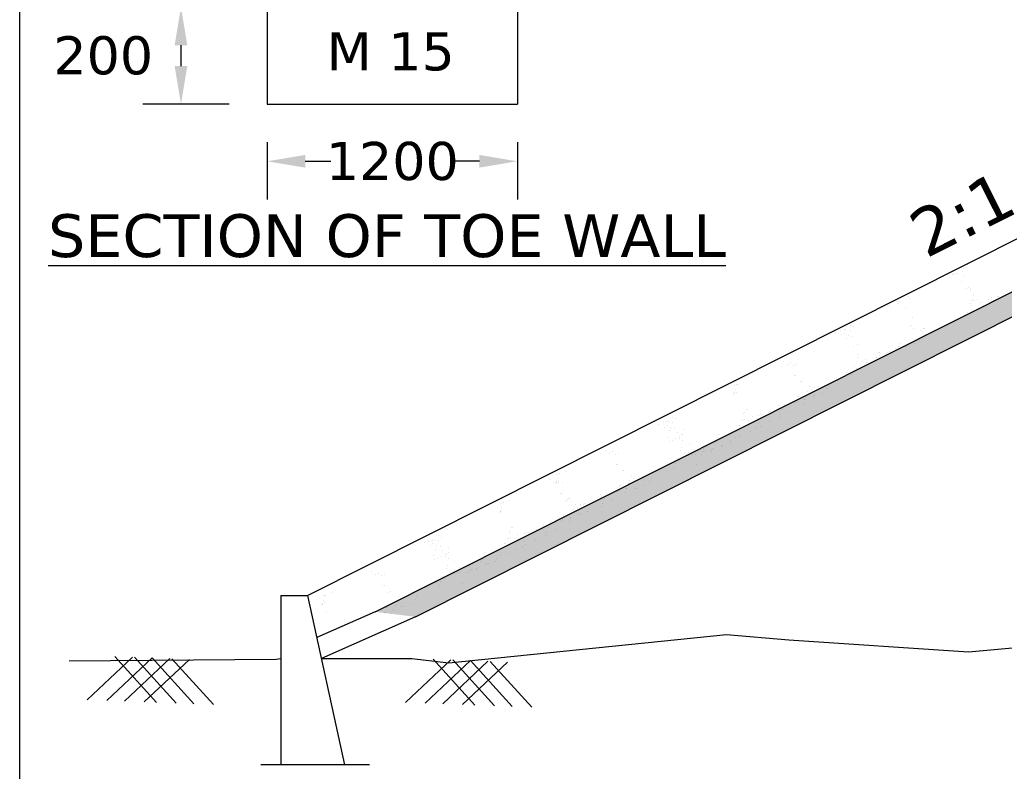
# Model space of a CAD drawing. Header units: inches. Extents: x -3872937720 to -3872883409, y -6658239950 to -6658198990.
# Tile 2 of 7: x -3872937720 to -3872925306, y -6658216680 to -6658207204. Entities that reach past the tile are written whole.
import ezdxf

# ---------------------------------------------------------------- set-up
doc = ezdxf.new("R2010")
doc.units = ezdxf.units.IN
doc.header["$MEASUREMENT"] = 0
doc.header["$PDMODE"] = 2
for name, color, linetype in [('CHNGE', 7, 'Continuous'), ('TEX', 6, 'Continuous'), ('TEXT', 7, 'Continuous')]:
    doc.layers.add(name, color=color, linetype=linetype)
doc.styles.get("Standard").update_dxf_attribs({"font": 'verdana.ttf', "height": 480})
doc.dimstyles.new('ISO-25--------1', dxfattribs={"dimtxt": 240, "dimasz": 480, "dimexe": 480, "dimexo": 480, "dimgap": 0.02, "dimtad": 0, "dimtih": 1, "dimtoh": 1, "dimdec": 0, "dimlfac": 8, "dimdsep": 46, "dimtxsty": 'Standard', "dimcen": 192, "dimclrd": 1, "dimclre": 1, "dimclrt": 1, "dimadec": 0, "dimazin": 0, "dimtfac": 1, "dimtdec": 0, "dimtmove": 2, "dimatfit": 3, "dimfxl": 300, "dimarcsym": 0})

# ---------------------------------------------------------------- blocks, each defined once
blk = doc.blocks.new('*D54')
at = {"color": 0, "lineweight": -2, "ltscale": 20, "transparency": 16777216}
for p, q in [((-3872934599.80245, -6658208748.890059), (-3872934599.80245, -6658209469.407175)), ((-3872931444.864851, -6658208748.890059), (-3872931444.864851, -6658209469.407175)), ((-3872934119.80245, -6658208989.407175), (-3872933795.221346, -6658208989.407175)), ((-3872931924.864851, -6658208989.407175), (-3872932249.445954, -6658208989.407175))]:
    blk.add_line(p, q, dxfattribs=at)
at = {"color": 0, "ltscale": 20, "transparency": 16777216}
for points in [[(-3872934119.80245, -6658208909.407175), (-3872934119.80245, -6658209069.407175), (-3872934599.80245, -6658208989.407175)], [(-3872931924.864851, -6658208909.407175), (-3872931924.864851, -6658209069.407175), (-3872931444.864851, -6658208989.407175)]]:
    blk.add_solid(points, dxfattribs=at)
at = {"layer": 'Defpoints', "color": 0, "ltscale": 20, "transparency": 16777216}
for p in [(-3872934599.80245, -6658208268.890059), (-3872931444.864851, -6658208268.890059), (-3872931444.864851, -6658208989.407175)]:
    blk.add_point(p, dxfattribs=at)
at = {"color": 0, "ltscale": 20, "transparency": 16777216, "insert": (-3872933022.33365, -6658208989.407175), "char_height": 480, "attachment_point": 5}
blk.add_mtext('1200', dxfattribs=at)
blk = doc.blocks.new('*D56')
at = {"color": 0, "lineweight": -2, "ltscale": 20, "transparency": 16777216}
for p, q in [((-3872935079.80245, -6658207045.72526), (-3872936166.504781, -6658207045.72526)), ((-3872935686.504781, -6658207525.72526), (-3872935686.504781, -6658207788.890059)), ((-3872935079.80245, -6658208268.890059), (-3872936166.504781, -6658208268.890059))]:
    blk.add_line(p, q, dxfattribs=at)
at = {"color": 0, "ltscale": 20, "transparency": 16777216}
for points in [[(-3872935766.504781, -6658207525.72526), (-3872935606.504781, -6658207525.72526), (-3872935686.504781, -6658207045.72526)], [(-3872935766.504781, -6658207788.890059), (-3872935606.504781, -6658207788.890059), (-3872935686.504781, -6658208268.890059)]]:
    blk.add_solid(points, dxfattribs=at)
at = {"layer": 'Defpoints', "color": 0, "ltscale": 20, "transparency": 16777216}
for p in [(-3872934599.80245, -6658207045.72526), (-3872935686.504781, -6658208268.890059), (-3872934599.80245, -6658208268.890059)]:
    blk.add_point(p, dxfattribs=at)
at = {"color": 0, "ltscale": 20, "transparency": 16777216, "insert": (-3872936666.501348, -6658207657.30766), "char_height": 480, "attachment_point": 5}
blk.add_mtext('200', dxfattribs=at)

msp = doc.modelspace()

# ---------------------------------------------------------------- hatches: boundary and pattern name
at = {"layer": 'CHNGE'}
h = msp.add_hatch(dxfattribs=at)
h.set_pattern_fill('AR-SAND', color=0, scale=167.31, style=0)
h.set_pattern_definition([(37.5, (-3868517706.06, -6688557586.32), (-10.5394187, 322.3768848), [0, -254.3112, 0, -284.427, 0, -271.87875]), (7.5, (-3868517706.06, -6688557586.32), (296.1013406, 472.173258), [0, -137.1942, 0, -229.2147, 0, -87.83775]), (327.5, (-3868517911.85, -6688557586.32), (521.027075, 0.9468162), [0, -83.655, 0, -301.158, 0, -393.1785]), (317.5, (-3868517911.85, -6688557586.32), (502.955042, 146.843899), [0, -41.8275, 0, -197.4258, 0, -225.8685])])
h.paths.add_polyline_path([(-3872920310.705281, -6658208490.314004), (-3872918433.779072, -6658208434.006216), (-3872918433.779072, -6658208149.451259), (-3872920382.188211, -6658208207.903527), (-3872933237.487806, -6658214670.653651), (-3872932727.715388, -6658214732.72267)])

# ---------------------------------------------------------------- linework, layer by layer
at = {"layer": 'CHNGE', "color": 0}
for p, q in [((-3872934599.802449, -6658207045.725259), (-3872934599.80245, -6658208268.890059)), ((-3872931444.864851, -6658207045.72526), (-3872931444.864851, -6658208268.890059)), ((-3872934092.372919, -6658214463.73617), (-3872920525.154072, -6658207643.082584)), ((-3872933237.487806, -6658214670.653662), (-3872920382.188211, -6658208207.903534)), ((-3872934599.80245, -6658208268.890059), (-3872931444.864851, -6658208268.890059)), ((-3872932727.715388, -6658214732.722681), (-3872920310.705281, -6658208490.314011)), ((-3872925768.959939, -6658210288.552303), (-3872925768.959939, -6658210288.552303)), ((-3872925954.204467, -6658210414.599915), (-3872925954.204467, -6658210414.599915)), ((-3872925944.368043, -6658210411.012875), (-3872925944.368043, -6658210411.012875)), ((-3872925924.546078, -6658210404.343939), (-3872925924.546078, -6658210404.343939)), ((-3872925891.123514, -6658210399.973721), (-3872925891.123514, -6658210399.973721)), ((-3872925830.986409, -6658210372.866575), (-3872925830.986409, -6658210372.866575)), ((-3872925826.815156, -6658210436.144094), (-3872925826.815156, -6658210436.144094)), ((-3872925821.992477, -6658210342.530331), (-3872925821.992477, -6658210342.530331)), ((-3872925784.98843, -6658210329.441854), (-3872925784.98843, -6658210329.441854)), ((-3872925851.850131, -6658210500.009676), (-3872925851.850131, -6658210500.009676)), ((-3872925781.226104, -6658210592.492609), (-3872925781.226104, -6658210592.492609)), ((-3872925761.404138, -6658210585.823673), (-3872925761.404138, -6658210585.823673)), ((-3872925731.458363, -6658210612.927317), (-3872925731.458363, -6658210612.927317)), ((-3872925728.464833, -6658210598.999701), (-3872925728.464833, -6658210598.999701)), ((-3872925691.700905, -6658210679.86533), (-3872925691.700905, -6658210679.86533)), ((-3872925377.841953, -6658210693.144884), (-3872925377.841953, -6658210693.144884)), ((-3872926756.559603, -6658210814.125326), (-3872926756.559603, -6658210814.125326)), ((-3872926646.608884, -6658210762.267281), (-3872926646.608884, -6658210762.267281)), ((-3872926637.29975, -6658210786.959433), (-3872926637.29975, -6658210786.959433)), ((-3872926631.907834, -6658210761.69622), (-3872926631.907834, -6658210761.69622)), ((-3872926509.506474, -6658210694.378319), (-3872926509.506474, -6658210694.378319)), ((-3872926505.087761, -6658210714.889849), (-3872926505.087761, -6658210714.889849)), ((-3872925732.764374, -6658210784.620453), (-3872925732.764374, -6658210784.620453)), ((-3872925725.122772, -6658210809.984579), (-3872925725.122772, -6658210809.984579)), ((-3872925716.735882, -6658210743.730906), (-3872925716.735882, -6658210743.730906)), ((-3872925708.14864, -6658210733.412373), (-3872925708.14864, -6658210733.412373)), ((-3872925684.355028, -6658210747.124838), (-3872925684.355028, -6658210747.124838)), ((-3872925647.629475, -6658210727.105511), (-3872925647.629475, -6658210727.105511)), ((-3872925618.08416, -6658210773.97234), (-3872925618.08416, -6658210773.97234)), ((-3872925598.262199, -6658210767.303413), (-3872925598.262199, -6658210767.303413)), ((-3872925564.493414, -6658210806.7108), (-3872925564.493414, -6658210806.7108)), ((-3872925504.702528, -6658210735.82605), (-3872925504.702528, -6658210735.82605)), ((-3872925498.731435, -6658210775.994757), (-3872925498.731435, -6658210775.994757)), ((-3872925473.696459, -6658210712.129181), (-3872925473.696459, -6658210712.129181)), ((-3872925441.154385, -6658210745.596561), (-3872925441.154385, -6658210745.596561)), ((-3872925397.663916, -6658210699.813814), (-3872925397.663916, -6658210699.813814)), ((-3872926549.525452, -6658210850.980429), (-3872926549.525452, -6658210850.980429)), ((-3872925811.546546, -6658210926.457813), (-3872925811.546546, -6658210926.457813)), ((-3872925774.591099, -6658210891.322697), (-3872925774.591099, -6658210891.322697)), ((-3872925686.894774, -6658210874.028698), (-3872925686.894774, -6658210874.028698)), ((-3872927250.290797, -6658211056.100815), (-3872927250.290797, -6658211056.100815)), ((-3872926479.943183, -6658211063.937527), (-3872926479.943183, -6658211063.937527)), ((-3872926469.249154, -6658210960.722197), (-3872926469.249154, -6658210960.722197)), ((-3872925934.885575, -6658210987.57205), (-3872925934.885575, -6658210987.57205)), ((-3872927431.206434, -6658211147.614538), (-3872927431.206434, -6658211147.614538)), ((-3872927372.692156, -6658211123.418716), (-3872927372.692156, -6658211123.418716)), ((-3872927357.120588, -6658211179.338276), (-3872927357.120588, -6658211179.338276)), ((-3872927324.167827, -6658211111.602306), (-3872927324.167827, -6658211111.602306)), ((-3872927320.395032, -6658211159.318943), (-3872927320.395032, -6658211159.318943)), ((-3872927304.345861, -6658211104.933372), (-3872927304.345861, -6658211104.933372)), ((-3872927273.433142, -6658211184.519894), (-3872927273.433142, -6658211184.519894)), ((-3872927248.398166, -6658211120.654314), (-3872927248.398166, -6658211120.654314)), ((-3872927210.786191, -6658211073.456013), (-3872927210.786191, -6658211073.456013)), ((-3872926499.765149, -6658211070.606457), (-3872926499.765149, -6658211070.606457)), ((-3872926448.932961, -6658211095.134863), (-3872926448.932961, -6658211095.134863)), ((-3872926367.45031, -6658211119.484352), (-3872926367.45031, -6658211119.484352)), ((-3872926334.553653, -6658211143.007486), (-3872926334.553653, -6658211143.007486)), ((-3872926330.72476, -6658211099.465023), (-3872926330.72476, -6658211099.465023)), ((-3872926318.525163, -6658211102.117939), (-3872926318.525163, -6658211102.117939)), ((-3872926305.277734, -6658211168.4333), (-3872926305.277734, -6658211168.4333)), ((-3872926181.938703, -6658211107.319063), (-3872926181.938703, -6658211107.319063)), ((-3872926075.485741, -6658211070.516218), (-3872926075.485741, -6658211070.516218)), ((-3872927289.461632, -6658211225.409437), (-3872927289.461632, -6658211225.409437)), ((-3872927229.036931, -6658211196.71715), (-3872927229.036931, -6658211196.71715)), ((-3872927161.025885, -6658211293.082043), (-3872927161.025885, -6658211293.082043)), ((-3872926619.419803, -6658211281.311455), (-3872926619.419803, -6658211281.311455)), ((-3872926443.661814, -6658211288.098429), (-3872926443.661814, -6658211288.098429)), ((-3872926427.679094, -6658211235.751198), (-3872926427.679094, -6658211235.751198)), ((-3872926376.38038, -6658211249.709736), (-3872926376.38038, -6658211249.709736)), ((-3872927210.033475, -6658211322.444698), (-3872927210.033475, -6658211322.444698)), ((-3872927138.318889, -6658211428.241123), (-3872927138.318889, -6658211428.241123)), ((-3872926895.279469, -6658211396.6394), (-3872926895.279469, -6658211396.6394)), ((-3872926884.502306, -6658211436.415483), (-3872926884.502306, -6658211436.415483)), ((-3872926881.608052, -6658211399.754953), (-3872926881.608052, -6658211399.754953)), ((-3872926798.071259, -6658211416.612448), (-3872926798.071259, -6658211416.612448)), ((-3872926777.463697, -6658211400.403248), (-3872926777.463697, -6658211400.403248)), ((-3872926757.641732, -6658211393.734318), (-3872926757.641732, -6658211393.734318)), ((-3872926675.669895, -6658211349.294552), (-3872926675.669895, -6658211349.294552)), ((-3872926664.08206, -6658211362.256954), (-3872926664.08206, -6658211362.256954)), ((-3872926635.448295, -6658211322.201008), (-3872926635.448295, -6658211322.201008)), ((-3872926557.043451, -6658211326.244722), (-3872926557.043451, -6658211326.244722)), ((-3872926537.221488, -6658211319.575787), (-3872926537.221488, -6658211319.575787)), ((-3872928093.226868, -6658211510.643076), (-3872928093.226868, -6658211510.643076)), ((-3872928040.215873, -6658211551.697784), (-3872928040.215873, -6658211551.697784)), ((-3872928003.490318, -6658211531.678455), (-3872928003.490318, -6658211531.678455)), ((-3872927969.821252, -6658211558.43965), (-3872927969.821252, -6658211558.43965)), ((-3872927929.32523, -6658211551.569862), (-3872927929.32523, -6658211551.569862)), ((-3872927154.347381, -6658211469.130667), (-3872927154.347381, -6658211469.130667)), ((-3872927104.922553, -6658211510.574009), (-3872927104.922553, -6658211510.574009)), ((-3872927050.545594, -6658211491.843866), (-3872927050.545594, -6658211491.843866)), ((-3872927046.062054, -6658211530.155792), (-3872927046.062054, -6658211530.155792)), ((-3872926936.342934, -6658211501.394524), (-3872926936.342934, -6658211501.394524)), ((-3872926922.723026, -6658211469.041559), (-3872926922.723026, -6658211469.041559)), ((-3872926920.314445, -6658211460.504976), (-3872926920.314445, -6658211460.504976)), ((-3872927950.817795, -6658211684.167194), (-3872927950.817795, -6658211684.167194)), ((-3872927293.115185, -6658211649.902809), (-3872927293.115185, -6658211649.902809)), ((-3872927237.237576, -6658211680.588039), (-3872927237.237576, -6658211680.588039)), ((-3872927221.209084, -6658211639.698488), (-3872927221.209084, -6658211639.698488)), ((-3872927196.174108, -6658211575.832912), (-3872927196.174108, -6658211575.832912)), ((-3872927168.463418, -6658211597.473694), (-3872927168.463418, -6658211597.473694)), ((-3872928684.145642, -6658211805.522806), (-3872928684.145642, -6658211805.522806)), ((-3872928669.981173, -6658211805.164528), (-3872928669.981173, -6658211805.164528)), ((-3872928590.585971, -6658211774.045446), (-3872928590.585971, -6658211774.045446)), ((-3872927933.077643, -6658211690.49872), (-3872927933.077643, -6658211690.49872)), ((-3872927879.564928, -6658211771.19589), (-3872927879.564928, -6658211771.19589)), ((-3872927859.742964, -6658211764.52696), (-3872927859.742964, -6658211764.52696)), ((-3872927416.454215, -6658211711.017048), (-3872927416.454215, -6658211711.017048)), ((-3872928723.311151, -6658211924.057299), (-3872928723.311151, -6658211924.057299)), ((-3872928711.044639, -6658211909.919657), (-3872928711.044639, -6658211909.919657)), ((-3872928710.605572, -6658211920.162151), (-3872928710.605572, -6658211920.162151)), ((-3872928703.967608, -6658211812.19174), (-3872928703.967608, -6658211812.19174)), ((-3872928695.016152, -6658211869.030113), (-3872928695.016152, -6658211869.030113)), ((-3872928686.5856, -6658211904.037975), (-3872928686.5856, -6658211904.037975)), ((-3872927797.96339, -6658211934.21995), (-3872927797.96339, -6658211934.21995)), ((-3872927786.846379, -6658211891.878292), (-3872927786.846379, -6658211891.878292)), ((-3872927756.136665, -6658211827.517704), (-3872927756.136665, -6658211827.517704)), ((-3872927733.640878, -6658211864.203381), (-3872927733.640878, -6658211864.203381)), ((-3872927696.915326, -6658211844.184055), (-3872927696.915326, -6658211844.184055)), ((-3872927663.507346, -6658211830.764059), (-3872927663.507346, -6658211830.764059)), ((-3872927603.041352, -6658211914.529337), (-3872927603.041352, -6658211914.529337)), ((-3872927538.132216, -6658211859.781557), (-3872927538.132216, -6658211859.781557)), ((-3872927522.103726, -6658211818.89201), (-3872927522.103726, -6658211818.89201)), ((-3872928075.188519, -6658212050.383139), (-3872928075.188519, -6658212050.383139)), ((-3872927936.843235, -6658212026.834156), (-3872927936.843235, -6658212026.834156)), ((-3872927917.021268, -6658212020.16522), (-3872927917.021268, -6658212020.16522)), ((-3872927909.247738, -6658211959.196194), (-3872927909.247738, -6658211959.196194)), ((-3872927906.250975, -6658211958.294226), (-3872927906.250975, -6658211958.294226)), ((-3872927839.026856, -6658212038.975079), (-3872927839.026856, -6658212038.975079)), ((-3872927823.461598, -6658211988.687862), (-3872927823.461598, -6658211988.687862)), ((-3872927822.998366, -6658211998.085526), (-3872927822.998366, -6658211998.085526)), ((-3872927716.422986, -6658211952.675625), (-3872927716.422986, -6658211952.675625)), ((-3872927696.601025, -6658211946.006695), (-3872927696.601025, -6658211946.006695)), ((-3872928596.051484, -6658212174.434956), (-3872928596.051484, -6658212174.434956)), ((-3872928575.93039, -6658212153.640886), (-3872928575.93039, -6658212153.640886)), ((-3872928559.901898, -6658212112.751339), (-3872928559.901898, -6658212112.751339)), ((-3872928547.946892, -6658212119.188122), (-3872928547.946892, -6658212119.188122)), ((-3872928377.683724, -6658212175.151215), (-3872928377.683724, -6658212175.151215)), ((-3872928247.798618, -6658212144.47398), (-3872928247.798618, -6658212144.47398)), ((-3872928157.263481, -6658212100.99268), (-3872928157.263481, -6658212100.99268)), ((-3872928157.238537, -6658212072.739544), (-3872928157.238537, -6658212072.739544)), ((-3872928137.441517, -6658212094.32375), (-3872928137.441517, -6658212094.32375)), ((-3872928123.893006, -6658212177.279047), (-3872928123.893006, -6658212177.279047)), ((-3872928098.858032, -6658212113.413471), (-3872928098.858032, -6658212113.413471)), ((-3872928043.881844, -6658212062.846392), (-3872928043.881844, -6658212062.846392)), ((-3872928013.583313, -6658212146.037975), (-3872928013.583313, -6658212146.037975)), ((-3872929608.836506, -6658212287.100437), (-3872929608.836506, -6658212287.100437)), ((-3872929560.312176, -6658212275.284029), (-3872929560.312176, -6658212275.284029)), ((-3872929540.490211, -6658212268.615093), (-3872929540.490211, -6658212268.615093)), ((-3872929486.435142, -6658212219.782536), (-3872929486.435142, -6658212219.782536)), ((-3872929484.542513, -6658212284.336035), (-3872929484.542513, -6658212284.336035)), ((-3872929446.930538, -6658212237.13773), (-3872929446.930538, -6658212237.13773)), ((-3872928617.757115, -6658212260.34313), (-3872928617.757115, -6658212260.34313)), ((-3872928598.103973, -6658212249.30974), (-3872928598.103973, -6658212249.30974)), ((-3872928578.282007, -6658212242.640804), (-3872928578.282007, -6658212242.640804)), ((-3872928527.630697, -6658212253.600794), (-3872928527.630697, -6658212253.600794)), ((-3872928484.722336, -6658212211.163446), (-3872928484.722336, -6658212211.163446)), ((-3872928416.736161, -6658212236.562899), (-3872928416.736161, -6658212236.562899)), ((-3872928404.291668, -6658212192.486551), (-3872928404.291668, -6658212192.486551)), ((-3872928399.752671, -6658212292.606983), (-3872928399.752671, -6658212292.606983)), ((-3872928380.010608, -6658212216.543566), (-3872928380.010608, -6658212216.543566)), ((-3872928357.925942, -6658212185.904737), (-3872928357.925942, -6658212185.904737)), ((-3872928260.636445, -6658212265.784988), (-3872928260.636445, -6658212265.784988)), ((-3872928135.984673, -6658212213.355877), (-3872928135.984673, -6658212213.355877)), ((-3872929667.350784, -6658212311.296261), (-3872929667.350784, -6658212311.296261)), ((-3872929593.264935, -6658212343.019997), (-3872929593.264935, -6658212343.019997)), ((-3872929556.539382, -6658212323.000664), (-3872929556.539382, -6658212323.000664)), ((-3872929525.605981, -6658212389.09116), (-3872929525.605981, -6658212389.09116)), ((-3872929509.577487, -6658212348.201616), (-3872929509.577487, -6658212348.201616)), ((-3872929465.18128, -6658212360.39887), (-3872929465.18128, -6658212360.39887)), ((-3872929432.386436, -6658212407.612186), (-3872929432.386436, -6658212407.612186)), ((-3872929354.66065, -6658212375.008938), (-3872929354.66065, -6658212375.008938)), ((-3872928721.558251, -6658212402.723324), (-3872928721.558251, -6658212402.723324)), ((-3872928658.820586, -6658212365.098259), (-3872928658.820586, -6658212365.098259)), ((-3872928650.032059, -6658212320.91869), (-3872928650.032059, -6658212320.91869)), ((-3872928642.792092, -6658212324.208706), (-3872928642.792092, -6658212324.208706)), ((-3872928589.346261, -6658212330.65374), (-3872928589.346261, -6658212330.65374)), ((-3872928506.376832, -6658212394.217123), (-3872928506.376832, -6658212394.217123)), ((-3872928424.787648, -6658212356.472559), (-3872928424.787648, -6658212356.472559)), ((-3872928383.975473, -6658212326.899231), (-3872928383.975473, -6658212326.899231)), ((-3872929555.725469, -6658212468.726423), (-3872929555.725469, -6658212468.726423)), ((-3872929531.913201, -6658212524.705185), (-3872929531.913201, -6658212524.705185)), ((-3872929495.187647, -6658212504.685856), (-3872929495.187647, -6658212504.685856)), ((-3872929446.177825, -6658212486.126415), (-3872929446.177825, -6658212486.126415)), ((-3872929397.170232, -6658212456.763767), (-3872929397.170232, -6658212456.763767)), ((-3872929395.724116, -6658212479.764067), (-3872929395.724116, -6658212479.764067)), ((-3872929379.695624, -6658212438.874519), (-3872929379.695624, -6658212438.874519)), ((-3872929366.403321, -6658212507.79756), (-3872929366.403321, -6658212507.79756)), ((-3872929362.975657, -6658212432.616272), (-3872929362.975657, -6658212432.616272)), ((-3872929279.146771, -6658212546.794466), (-3872929279.146771, -6658212546.794466)), ((-3872928959.715226, -6658212544.291775), (-3872928959.715226, -6658212544.291775)), ((-3872928943.686736, -6658212503.402227), (-3872928943.686736, -6658212503.402227)), ((-3872928930.8939, -6658212516.833494), (-3872928930.8939, -6658212516.833494)), ((-3872928918.65176, -6658212439.536652), (-3872928918.65176, -6658212439.536652)), ((-3872928898.022859, -6658212434.462044), (-3872928898.022859, -6658212434.462044)), ((-3872928762.420887, -6658212540.960239), (-3872928762.420887, -6658212540.960239)), ((-3872928754.367633, -6658212507.760471), (-3872928754.367633, -6658212507.760471)), ((-3872928700.647311, -6658212471.800503), (-3872928700.647311, -6658212471.800503)), ((-3872928631.028604, -6658212446.646238), (-3872928631.028604, -6658212446.646238)), ((-3872930337.693493, -6658212632.780474), (-3872930337.693493, -6658212632.780474)), ((-3872930284.682499, -6658212673.835186), (-3872930284.682499, -6658212673.835186)), ((-3872930247.956944, -6658212653.815859), (-3872930247.956944, -6658212653.815859)), ((-3872930173.791859, -6658212673.70726), (-3872930173.791859, -6658212673.70726)), ((-3872929390.49173, -6658212632.812389), (-3872929390.49173, -6658212632.812389)), ((-3872929374.463238, -6658212591.92284), (-3872929374.463238, -6658212591.92284)), ((-3872929341.0669, -6658212674.25573), (-3872929341.0669, -6658212674.25573)), ((-3872929286.689941, -6658212655.525587), (-3872929286.689941, -6658212655.525587)), ((-3872929219.546397, -6658212618.730167), (-3872929219.546397, -6658212618.730167)), ((-3872929099.831444, -6658212608.922413), (-3872929099.831444, -6658212608.922413)), ((-3872929096.222769, -6658212653.265059), (-3872929096.222769, -6658212653.265059)), ((-3872929076.400806, -6658212646.596128), (-3872929076.400806, -6658212646.596128)), ((-3872929063.105891, -6658212588.90308), (-3872929063.105891, -6658212588.90308)), ((-3872929001.541953, -6658212650.99402), (-3872929001.541953, -6658212650.99402)), ((-3872929001.420764, -6658212627.507488), (-3872929001.420764, -6658212627.507488)), ((-3872928982.841133, -6658212615.118771), (-3872928982.841133, -6658212615.118771)), ((-3872928876.768993, -6658212575.078373), (-3872928876.768993, -6658212575.078373)), ((-3872928875.802523, -6658212579.106533), (-3872928875.802523, -6658212579.106533)), ((-3872928855.980557, -6658212572.437603), (-3872928855.980557, -6658212572.437603)), ((-3872930214.287877, -6658212680.577047), (-3872930214.287877, -6658212680.577047)), ((-3872929457.353434, -6658212803.380209), (-3872929457.353434, -6658212803.380209)), ((-3872929432.318458, -6658212739.514633), (-3872929432.318458, -6658212739.514633)), ((-3872929404.607764, -6658212761.155415), (-3872929404.607764, -6658212761.155415)), ((-3872929282.206404, -6658212693.837513), (-3872929282.206404, -6658212693.837513)), ((-3872929244.581373, -6658212682.595749), (-3872929244.581373, -6658212682.595749)), ((-3872929203.261376, -6658212689.277294), (-3872929203.261376, -6658212689.277294)), ((-3872929124.759793, -6658212688.621723), (-3872929124.759793, -6658212688.621723)), ((-3872930928.612268, -6658212927.660208), (-3872930928.612268, -6658212927.660208)), ((-3872930914.447799, -6658212927.301929), (-3872930914.447799, -6658212927.301929)), ((-3872930835.052599, -6658212896.182844), (-3872930835.052599, -6658212896.182844)), ((-3872930195.284421, -6658212806.304592), (-3872930195.284421, -6658212806.304592)), ((-3872930177.544269, -6658212812.636122), (-3872930177.544269, -6658212812.636122)), ((-3872930124.031554, -6658212893.333288), (-3872930124.031554, -6658212893.333288)), ((-3872930104.20959, -6658212886.664364), (-3872930104.20959, -6658212886.664364)), ((-3872929652.598565, -6658212874.698765), (-3872929652.598565, -6658212874.698765)), ((-3872929529.259533, -6658212813.58453), (-3872929529.259533, -6658212813.58453)), ((-3872929473.381921, -6658212844.269762), (-3872929473.381921, -6658212844.269762)), ((-3872929188.612657, -6658212817.191452), (-3872929188.612657, -6658212817.191452)), ((-3872931046.433054, -6658213000.234802), (-3872931046.433054, -6658213000.234802)), ((-3872930993.422055, -6658213041.289511), (-3872930993.422055, -6658213041.289511)), ((-3872930967.777782, -6658213046.1947), (-3872930967.777782, -6658213046.1947)), ((-3872930956.696502, -6658213021.270187), (-3872930956.696502, -6658213021.270187)), ((-3872930955.511265, -6658213032.057058), (-3872930955.511265, -6658213032.057058)), ((-3872930955.072201, -6658213042.299543), (-3872930955.072201, -6658213042.299543)), ((-3872930948.434234, -6658212934.329138), (-3872930948.434234, -6658212934.329138)), ((-3872930939.482775, -6658212991.167511), (-3872930939.482775, -6658212991.167511)), ((-3872930931.052227, -6658213026.175377), (-3872930931.052227, -6658213026.175377)), ((-3872930923.027437, -6658213048.031372), (-3872930923.027437, -6658213048.031372)), ((-3872930882.531417, -6658213041.161585), (-3872930882.531417, -6658213041.161585)), ((-3872930031.313005, -6658213014.015696), (-3872930031.313005, -6658213014.015696)), ((-3872930000.603288, -6658212949.655102), (-3872930000.603288, -6658212949.655102)), ((-3872929978.107504, -6658212986.340782), (-3872929978.107504, -6658212986.340782)), ((-3872929933.059675, -6658213007.865772), (-3872929933.059675, -6658213007.865772)), ((-3872929899.651693, -6658212994.445776), (-3872929899.651693, -6658212994.445776)), ((-3872929774.276566, -6658213023.463278), (-3872929774.276566, -6658213023.463278)), ((-3872929758.248076, -6658212982.57373), (-3872929758.248076, -6658212982.57373)), ((-3872930904.023983, -6658213173.758915), (-3872930904.023983, -6658213173.758915)), ((-3872930319.655147, -6658213172.520536), (-3872930319.655147, -6658213172.520536)), ((-3872930181.309858, -6658213148.971558), (-3872930181.309858, -6658213148.971558)), ((-3872930161.487895, -6658213142.302624), (-3872930161.487895, -6658213142.302624)), ((-3872930153.714365, -6658213081.333591), (-3872930153.714365, -6658213081.333591)), ((-3872930150.717603, -6658213080.431629), (-3872930150.717603, -6658213080.431629)), ((-3872930083.493484, -6658213161.11248), (-3872930083.493484, -6658213161.11248)), ((-3872930067.928221, -6658213110.825264), (-3872930067.928221, -6658213110.825264)), ((-3872930067.464992, -6658213120.222927), (-3872930067.464992, -6658213120.222927)), ((-3872930042.430018, -6658213056.357351), (-3872930042.430018, -6658213056.357351)), ((-3872929952.567336, -6658213116.357347), (-3872929952.567336, -6658213116.357347)), ((-3872929932.745369, -6658213109.688417), (-3872929932.745369, -6658213109.688417)), ((-3872929839.185701, -6658213078.211054), (-3872929839.185701, -6658213078.211054)), ((-3872931637.351829, -6658213295.114532), (-3872931637.351829, -6658213295.114532)), ((-3872931623.187359, -6658213294.75626), (-3872931623.187359, -6658213294.75626)), ((-3872931543.792156, -6658213263.637173), (-3872931543.792156, -6658213263.637173)), ((-3872930886.283825, -6658213180.09045), (-3872930886.283825, -6658213180.09045)), ((-3872930832.771115, -6658213260.787617), (-3872930832.771115, -6658213260.787617)), ((-3872930820.397016, -6658213275.778288), (-3872930820.397016, -6658213275.778288)), ((-3872930812.949151, -6658213254.118683), (-3872930812.949151, -6658213254.118683)), ((-3872930804.368527, -6658213234.888737), (-3872930804.368527, -6658213234.888737)), ((-3872930792.41352, -6658213241.325525), (-3872930792.41352, -6658213241.325525)), ((-3872930622.150355, -6658213297.288612), (-3872930622.150355, -6658213297.288612)), ((-3872930492.265244, -6658213266.611383), (-3872930492.265244, -6658213266.611383)), ((-3872930401.730107, -6658213223.130083), (-3872930401.730107, -6658213223.130083)), ((-3872930401.705165, -6658213194.876945), (-3872930401.705165, -6658213194.876945)), ((-3872930381.908141, -6658213216.461153), (-3872930381.908141, -6658213216.461153)), ((-3872930368.359634, -6658213299.416449), (-3872930368.359634, -6658213299.416449)), ((-3872930343.324658, -6658213235.550863), (-3872930343.324658, -6658213235.550863)), ((-3872930288.348469, -6658213184.983793), (-3872930288.348469, -6658213184.983793)), ((-3872930258.049939, -6658213268.175379), (-3872930258.049939, -6658213268.175379)), ((-3872931676.517338, -6658213413.649029), (-3872931676.517338, -6658213413.649029)), ((-3872931664.250825, -6658213399.511383), (-3872931664.250825, -6658213399.511383)), ((-3872931663.811757, -6658213409.753872), (-3872931663.811757, -6658213409.753872)), ((-3872931657.173794, -6658213301.783466), (-3872931657.173794, -6658213301.783466)), ((-3872931648.222333, -6658213358.621836), (-3872931648.222333, -6658213358.621836)), ((-3872931639.791787, -6658213393.629696), (-3872931639.791787, -6658213393.629696)), ((-3872930751.169576, -6658213423.811676), (-3872930751.169576, -6658213423.811676)), ((-3872930740.052561, -6658213381.47002), (-3872930740.052561, -6658213381.47002)), ((-3872930709.342846, -6658213317.109432), (-3872930709.342846, -6658213317.109432)), ((-3872930686.847065, -6658213353.795111), (-3872930686.847065, -6658213353.795111)), ((-3872930650.121512, -6658213333.775778), (-3872930650.121512, -6658213333.775778)), ((-3872930648.758294, -6658213314.623953), (-3872930648.758294, -6658213314.623953)), ((-3872930616.71353, -6658213320.355782), (-3872930616.71353, -6658213320.355782)), ((-3872930602.392572, -6658213308.042141), (-3872930602.392572, -6658213308.042141)), ((-3872930556.247536, -6658213404.121059), (-3872930556.247536, -6658213404.121059)), ((-3872930380.451298, -6658213335.493275), (-3872930380.451298, -6658213335.493275)), ((-3872931028.394705, -6658213539.974865), (-3872931028.394705, -6658213539.974865)), ((-3872930890.049419, -6658213516.425882), (-3872930890.049419, -6658213516.425882)), ((-3872930870.227456, -6658213509.756947), (-3872930870.227456, -6658213509.756947)), ((-3872930862.453921, -6658213448.787922), (-3872930862.453921, -6658213448.787922)), ((-3872930859.457161, -6658213447.885948), (-3872930859.457161, -6658213447.885948)), ((-3872930792.233042, -6658213528.566799), (-3872930792.233042, -6658213528.566799)), ((-3872930776.667782, -6658213478.279589), (-3872930776.667782, -6658213478.279589)), ((-3872930776.204552, -6658213487.677258), (-3872930776.204552, -6658213487.677258)), ((-3872930669.629173, -6658213442.267353), (-3872930669.629173, -6658213442.267353)), ((-3872930649.807207, -6658213435.598417), (-3872930649.807207, -6658213435.598417)), ((-3872931549.257671, -6658213664.026678), (-3872931549.257671, -6658213664.026678)), ((-3872931529.136572, -6658213643.232609), (-3872931529.136572, -6658213643.232609)), ((-3872931513.108082, -6658213602.343065), (-3872931513.108082, -6658213602.343065)), ((-3872931501.153079, -6658213608.77985), (-3872931501.153079, -6658213608.77985)), ((-3872931330.889911, -6658213664.742937), (-3872931330.889911, -6658213664.742937)), ((-3872931201.004804, -6658213634.065708), (-3872931201.004804, -6658213634.065708)), ((-3872931110.469665, -6658213590.584412), (-3872931110.469665, -6658213590.584412)), ((-3872931110.444724, -6658213562.33127), (-3872931110.444724, -6658213562.33127)), ((-3872931090.647699, -6658213583.915478), (-3872931090.647699, -6658213583.915478)), ((-3872931077.099192, -6658213666.870773), (-3872931077.099192, -6658213666.870773)), ((-3872931052.064218, -6658213603.005192), (-3872931052.064218, -6658213603.005192)), ((-3872930997.08803, -6658213552.438118), (-3872930997.08803, -6658213552.438118)), ((-3872930966.789498, -6658213635.629704), (-3872930966.789498, -6658213635.629704)), ((-3872932562.042688, -6658213776.692165), (-3872932562.042688, -6658213776.692165)), ((-3872932513.518359, -6658213764.875755), (-3872932513.518359, -6658213764.875755)), ((-3872932493.696397, -6658213758.206821), (-3872932493.696397, -6658213758.206821)), ((-3872932439.641328, -6658213709.374264), (-3872932439.641328, -6658213709.374264)), ((-3872932437.748698, -6658213773.927761), (-3872932437.748698, -6658213773.927761)), ((-3872932400.136722, -6658213726.729462), (-3872932400.136722, -6658213726.729462)), ((-3872931570.963302, -6658213749.934856), (-3872931570.963302, -6658213749.934856)), ((-3872931551.310159, -6658213738.901466), (-3872931551.310159, -6658213738.901466)), ((-3872931531.488191, -6658213732.232536), (-3872931531.488191, -6658213732.232536)), ((-3872931480.836884, -6658213743.19252), (-3872931480.836884, -6658213743.19252)), ((-3872931437.928518, -6658213700.755173), (-3872931437.928518, -6658213700.755173)), ((-3872931369.942348, -6658213726.154621), (-3872931369.942348, -6658213726.154621)), ((-3872931357.497853, -6658213682.078281), (-3872931357.497853, -6658213682.078281)), ((-3872931352.958858, -6658213782.198709), (-3872931352.958858, -6658213782.198709)), ((-3872931333.216794, -6658213706.135292), (-3872931333.216794, -6658213706.135292)), ((-3872931311.132128, -6658213675.496464), (-3872931311.132128, -6658213675.496464)), ((-3872931213.842629, -6658213755.376715), (-3872931213.842629, -6658213755.376715)), ((-3872931089.190859, -6658213702.947605), (-3872931089.190859, -6658213702.947605)), ((-3872932620.556968, -6658213800.887987), (-3872932620.556968, -6658213800.887987)), ((-3872932546.471122, -6658213832.611719), (-3872932546.471122, -6658213832.611719)), ((-3872932509.745567, -6658213812.59239), (-3872932509.745567, -6658213812.59239)), ((-3872932478.812166, -6658213878.682886), (-3872932478.812166, -6658213878.682886)), ((-3872932462.783674, -6658213837.793339), (-3872932462.783674, -6658213837.793339)), ((-3872932418.387462, -6658213849.990593), (-3872932418.387462, -6658213849.990593)), ((-3872932385.592622, -6658213897.203917), (-3872932385.592622, -6658213897.203917)), ((-3872932307.866837, -6658213864.60067), (-3872932307.866837, -6658213864.60067)), ((-3872931674.764432, -6658213892.315052), (-3872931674.764432, -6658213892.315052)), ((-3872931612.026768, -6658213854.689981), (-3872931612.026768, -6658213854.689981)), ((-3872931603.238244, -6658213810.510418), (-3872931603.238244, -6658213810.510418)), ((-3872931595.998278, -6658213813.800438), (-3872931595.998278, -6658213813.800438)), ((-3872931542.552442, -6658213820.245462), (-3872931542.552442, -6658213820.245462)), ((-3872931459.58302, -6658213883.808855), (-3872931459.58302, -6658213883.808855)), ((-3872931377.993834, -6658213846.064289), (-3872931377.993834, -6658213846.064289)), ((-3872931337.18166, -6658213816.490953), (-3872931337.18166, -6658213816.490953)), ((-3872932508.931656, -6658213958.31815), (-3872932508.931656, -6658213958.31815)), ((-3872932485.119387, -6658214014.296911), (-3872932485.119387, -6658214014.296911)), ((-3872932448.393834, -6658213994.277584), (-3872932448.393834, -6658213994.277584)), ((-3872932399.384007, -6658213975.718142), (-3872932399.384007, -6658213975.718142)), ((-3872932350.37642, -6658213946.35549), (-3872932350.37642, -6658213946.35549)), ((-3872932348.930302, -6658213969.355789), (-3872932348.930302, -6658213969.355789)), ((-3872932332.90181, -6658213928.466246), (-3872932332.90181, -6658213928.466246)), ((-3872932319.609505, -6658213997.389286), (-3872932319.609505, -6658213997.389286)), ((-3872932316.181843, -6658213922.207998), (-3872932316.181843, -6658213922.207998)), ((-3872932232.352955, -6658214036.386192), (-3872932232.352955, -6658214036.386192)), ((-3872931912.92141, -6658214033.883497), (-3872931912.92141, -6658214033.883497)), ((-3872931896.892918, -6658213992.99395), (-3872931896.892918, -6658213992.99395)), ((-3872931884.100087, -6658214006.425226), (-3872931884.100087, -6658214006.425226)), ((-3872931871.857944, -6658213929.128374), (-3872931871.857944, -6658213929.128374)), ((-3872931851.229043, -6658213924.05377), (-3872931851.229043, -6658213924.05377)), ((-3872931715.627071, -6658214030.551962), (-3872931715.627071, -6658214030.551962)), ((-3872931707.57382, -6658213997.3522), (-3872931707.57382, -6658213997.3522)), ((-3872931653.853497, -6658213961.392231), (-3872931653.853497, -6658213961.392231)), ((-3872931584.234788, -6658213936.237961), (-3872931584.234788, -6658213936.237961)), ((-3872933282.577404, -6658214163.916523), (-3872933282.577404, -6658214163.916523)), ((-3872932343.697915, -6658214122.404116), (-3872932343.697915, -6658214122.404116)), ((-3872932327.669423, -6658214081.514568), (-3872932327.669423, -6658214081.514568)), ((-3872932294.273087, -6658214163.847456), (-3872932294.273087, -6658214163.847456)), ((-3872932239.896127, -6658214145.117313), (-3872932239.896127, -6658214145.117313)), ((-3872932172.752583, -6658214108.32189), (-3872932172.752583, -6658214108.32189)), ((-3872932053.037631, -6658214098.514133), (-3872932053.037631, -6658214098.514133)), ((-3872932049.428956, -6658214142.856791), (-3872932049.428956, -6658214142.856791)), ((-3872932029.60699, -6658214136.187851), (-3872932029.60699, -6658214136.187851)), ((-3872932016.312077, -6658214078.494806), (-3872932016.312077, -6658214078.494806)), ((-3872931954.748139, -6658214140.585747), (-3872931954.748139, -6658214140.585747)), ((-3872931954.626949, -6658214117.099211), (-3872931954.626949, -6658214117.099211)), ((-3872931936.047319, -6658214104.710491), (-3872931936.047319, -6658214104.710491)), ((-3872931829.975179, -6658214064.670095), (-3872931829.975179, -6658214064.670095)), ((-3872931829.008708, -6658214068.698256), (-3872931829.008708, -6658214068.698256)), ((-3872931809.186744, -6658214062.029325), (-3872931809.186744, -6658214062.029325)), ((-3872933229.566403, -6658214204.971233), (-3872933229.566403, -6658214204.971233)), ((-3872933192.840851, -6658214184.951904), (-3872933192.840851, -6658214184.951904)), ((-3872933159.171787, -6658214211.713093), (-3872933159.171787, -6658214211.713093)), ((-3872933118.675766, -6658214204.843306), (-3872933118.675766, -6658214204.843306)), ((-3872932410.559618, -6658214292.971941), (-3872932410.559618, -6658214292.971941)), ((-3872932385.524642, -6658214229.106359), (-3872932385.524642, -6658214229.106359)), ((-3872932357.81395, -6658214250.747147), (-3872932357.81395, -6658214250.747147)), ((-3872932235.412589, -6658214183.429245), (-3872932235.412589, -6658214183.429245)), ((-3872932197.78756, -6658214172.187471), (-3872932197.78756, -6658214172.187471)), ((-3872932156.467563, -6658214178.869022), (-3872932156.467563, -6658214178.869022)), ((-3872932077.96598, -6658214178.213449), (-3872932077.96598, -6658214178.213449)), ((-3872933140.168328, -6658214337.440641), (-3872933140.168328, -6658214337.440641)), ((-3872933122.428174, -6658214343.772167), (-3872933122.428174, -6658214343.772167)), ((-3872932605.804751, -6658214364.290491), (-3872932605.804751, -6658214364.290491)), ((-3872932482.46572, -6658214303.176258), (-3872932482.46572, -6658214303.176258)), ((-3872932426.588109, -6658214333.861485), (-3872932426.588109, -6658214333.861485)), ((-3872932141.81884, -6658214306.783178), (-3872932141.81884, -6658214306.783178)), ((-3872934427.164771, -6658214462.189487), (-3872934427.164771, -6658216596.41202)), ((-3872934427.164771, -6658214462.189487), (-3872934092.54477, -6658214462.189487)), ((-3872934089.296354, -6658214462.189487), (-3872933625.234768, -6658216596.41202)), ((-3872933893.318142, -6658214465.465189), (-3872933893.318142, -6658214465.465189)), ((-3872933884.366683, -6658214522.303556), (-3872933884.366683, -6658214522.303556)), ((-3872933873.496178, -6658214458.796253), (-3872933873.496178, -6658214458.796253)), ((-3872933859.331709, -6658214458.437977), (-3872933859.331709, -6658214458.437977)), ((-3872933779.936505, -6658214427.318895), (-3872933779.936505, -6658214427.318895)), ((-3872933068.915464, -6658214424.469339), (-3872933068.915464, -6658214424.469339)), ((-3872933049.093499, -6658214417.800404), (-3872933049.093499, -6658214417.800404)), ((-3872932945.487196, -6658214480.791149), (-3872932945.487196, -6658214480.791149)), ((-3872932922.99141, -6658214517.476824), (-3872932922.99141, -6658214517.476824)), ((-3872932886.265859, -6658214497.4575), (-3872932886.265859, -6658214497.4575)), ((-3872932852.85788, -6658214484.037502), (-3872932852.85788, -6658214484.037502)), ((-3872932727.48275, -6658214513.055004), (-3872932727.48275, -6658214513.055004)), ((-3872932711.454258, -6658214472.165457), (-3872932711.454258, -6658214472.165457)), ((-3872933912.661687, -6658214577.330746), (-3872933912.661687, -6658214577.330746)), ((-3872933900.395175, -6658214563.19311), (-3872933900.395175, -6658214563.19311)), ((-3872933899.956105, -6658214573.435595), (-3872933899.956105, -6658214573.435595)), ((-3872933875.936137, -6658214557.311419), (-3872933875.936137, -6658214557.311419)), ((-3872933098.598271, -6658214612.469639), (-3872933098.598271, -6658214612.469639)), ((-3872933095.60151, -6658214611.567669), (-3872933095.60151, -6658214611.567669)), ((-3872933012.812129, -6658214641.961306), (-3872933012.812129, -6658214641.961306)), ((-3872933012.3489, -6658214651.358978), (-3872933012.3489, -6658214651.358978)), ((-3872932987.313923, -6658214587.493397), (-3872932987.313923, -6658214587.493397)), ((-3872932976.196908, -6658214545.151741), (-3872932976.196908, -6658214545.151741)), ((-3872932905.77352, -6658214605.94907), (-3872932905.77352, -6658214605.94907)), ((-3872932885.951557, -6658214599.28014), (-3872932885.951557, -6658214599.28014)), ((-3872932792.391883, -6658214567.80278), (-3872932792.391883, -6658214567.80278)), ((-3872933857.174327, -6658214674.673551), (-3872933857.174327, -6658214674.673551)), ((-3872933126.193768, -6658214680.107603), (-3872933126.193768, -6658214680.107603)), ((-3872933106.371803, -6658214673.438669), (-3872933106.371803, -6658214673.438669)), ((-3872933028.377389, -6658214692.248522), (-3872933028.377389, -6658214692.248522)), ((-3872936867.267391, -6658215778.154304), (-3872936298.566913, -6658215241.974204)), ((-3872936619.463786, -6658215787.570836), (-3872936050.763308, -6658215251.390746)), ((-3872935994.366199, -6658215811.32455), (-3872936520.735707, -6658215233.531793)), ((-3872936397.29499, -6658215796.013253), (-3872935828.59451, -6658215259.833158)), ((-3872935746.562589, -6658215820.741082), (-3872936272.932102, -6658215242.948329)), ((-3872936149.491383, -6658215805.429795), (-3872935580.790905, -6658215269.249696)), ((-3872935524.393795, -6658215829.183499), (-3872936050.763308, -6658215251.390746)), ((-3872935276.590191, -6658215838.600032), (-3872935802.959698, -6658215260.807282)), ((-3872932854.552392, -6658215811.871526), (-3872932285.851914, -6658215275.69143)), ((-3872932606.748785, -6658215821.288062), (-3872932038.048307, -6658215285.107963)), ((-3872931981.6512, -6658215845.041772), (-3872932508.020708, -6658215267.249015)), ((-3872931733.847591, -6658215854.45831), (-3872932260.217103, -6658215276.665551)), ((-3872931511.678798, -6658215862.900722), (-3872932038.048307, -6658215285.107963)), ((-3872932384.579991, -6658215829.730475), (-3872931815.879514, -6658215293.55038)), ((-3872932136.776384, -6658215839.147017), (-3872931568.075907, -6658215302.966918)), ((-3872931263.875193, -6658215872.31726), (-3872931790.2447, -6658215294.524505)), ((-3872933307.719769, -6658216596.412019), (-3872934678.129769, -6658216596.41202))]:
    msp.add_line(p, q, dxfattribs=at)
for points in [[(-3872932773.938365, -6658215256.084882), (-3872932773.938365, -6658215256.084882), (-3872932308.669175, -6658215312.735259), (-3872928808.650041, -6658214955.423339), (-3872928023.537129, -6658215022.998651), (-3872925757.734158, -6658215171.913774), (-3872923487.372099, -6658214966.144677), (-3872922603.607029, -6658215171.913774), (-3872920024.581532, -6658214981.090373), (-3872919805.209368, -6658214934.447656), (-3872919429.222697, -6658215047.065215), (-3872915962.346082, -6658214910.411717), (-3872913976.780792, -6658214994.052363), (-3872913824.175558, -6658214917.87033), (-3872913604.092363, -6658214894.210856), (-3872911332.487193, -6658214984.750972)], [(-3872937094.914506, -6658215288.342016), (-3872937094.914506, -6658215288.342016), (-3872934486.229435, -6658215264.575309), (-3872934427.164771, -6658215256.084882)]]:
    msp.add_lwpolyline(points, dxfattribs=at)
at = {"layer": 'TEX', "color": 0, "ltscale": 20}
for p, q in [((-3872937720, -6658239950.00001), (-3872937720, -6658198990.000001)), ((-3872933237.487806, -6658214670.653662), (-3872933974.115986, -6658214991.90482)), ((-3872932727.715384, -6658214732.722679), (-3872933916.673139, -6658215256.084882)), ((-3872936079.63255, -6658215279.09218), (-3872936079.742005, -6658215278.712335)), ((-3872933916.673139, -6658215256.084882), (-3872932773.938365, -6658215256.084882))]:
    msp.add_line(p, q, dxfattribs=at)

# ---------------------------------------------------------------- texts
at = {"layer": 'CHNGE', "color": 0, "insert": (-3872926564.915293, -6658209682.431334), "char_height": 600, "width": 1413.736038, "attachment_point": 1, "rotation": 26.6900675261}
msp.add_mtext('2:1', dxfattribs=at)
at = {"layer": 'TEX', "color": 0, "insert": (-3872933850.277559, -6658207362.804893), "char_height": 480, "width": 8053.709664, "attachment_point": 1}
msp.add_mtext('M 15', dxfattribs=at)
at = {"layer": 'TEXT', "color": 0, "insert": (-3872933088.906806, -6658209656.544923), "char_height": 540, "width": 16177.76438948, "attachment_point": 2}
msp.add_mtext('{\\LSECTION OF TOE WALL}', dxfattribs=at)

# ---------------------------------------------------------------- dimensions: what is measured, and where the dimension line sits
at = {"color": 0, "ltscale": 20}
dim = msp.add_linear_dim(base=(-3872935686.504781, -6658208268.890059), p1=(-3872934599.80245, -6658207045.72526), p2=(-3872934599.80245, -6658208268.890059), angle=90, text='200', dimstyle='ISO-25--------1', override={"dimclrd": 0, "dimclre": 0, "dimclrt": 0}, dxfattribs=at)
dim.commit()
dim.dimension.update_dxf_attribs({"geometry": '*D56', "text_midpoint": (-3872936666.501348, -6658207657.30766)})
dim = msp.add_linear_dim(base=(-3872931444.864851, -6658208989.407175), p1=(-3872934599.80245, -6658208268.890059), p2=(-3872931444.864851, -6658208268.890059), text='1200', dimstyle='ISO-25--------1', override={"dimclrd": 0, "dimclre": 0, "dimclrt": 0}, dxfattribs=at)
dim.commit()
dim.dimension.update_dxf_attribs({"geometry": '*D54', "text_midpoint": (-3872933022.33365, -6658208989.407175)})

doc.saveas('drawing.dxf')
